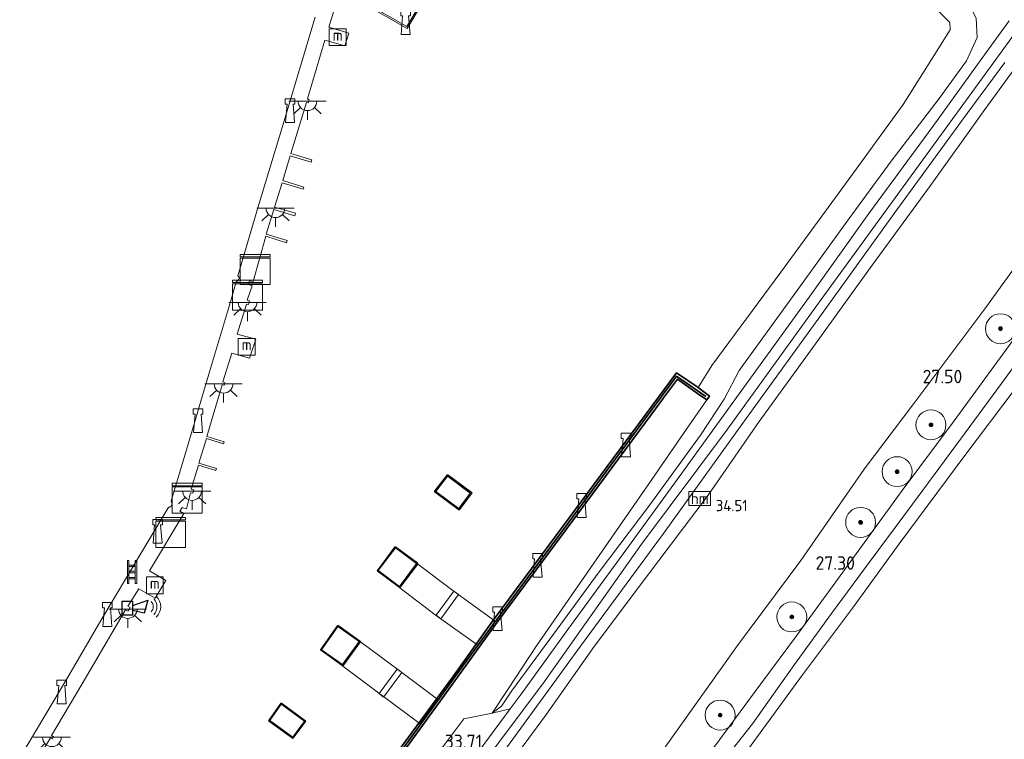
# Model space of a CAD drawing. Header units: metres. Extents: x 185049 to 189876, y 349292 to 352302.
# Tile 142 of 256: x 189224 to 189355, y 350046 to 350142. Entities that reach past the tile are written whole.
import ezdxf
from ezdxf.enums import TextEntityAlignment as Align

# ---------------------------------------------------------------- set-up
doc = ezdxf.new("R2010")
doc.units = ezdxf.units.M
for name, color, linetype, lineweight in [('B-WE-GK-KADEMUUR-G', 150, 'Continuous', 35), ('B-WE-GK-KADEMUUR-GV', 150, 'Continuous', 35), ('B-WE-GR-BOOM-S', 90, 'Continuous', 25), ('B-WE-GR-BOUWLAND_AKKERBOUW-GV', 80, 'Continuous', 13), ('B-WE-GR-GRAS-GV', 60, 'Continuous', 13), ('B-WE-GW-OPHOGING_KRUIN-G', 90, 'Continuous', 18), ('B-WE-GW-TALUD_KRUIN-G', 90, 'Continuous', 18), ('B-WE-GW-TALUD_TEEN-G', 90, 'Continuous', 18), ('B-WE-IE-MEUBILAIR_WATERWEGMEUBILAIR-S', 150, 'Continuous', 25), ('B-WE-IE-MEUBILAIR_WEGMEUBILAIR_PAAL-S', 7, 'Continuous', 25), ('B-WE-IE-SIRENE-S', 7, 'Continuous', 25), ('B-WE-KL-DATA-S', 90, 'Continuous', 25), ('B-WE-KL-ET_LS_OV_LICHTPUNT-S', 190, 'Continuous', 25), ('B-WE-KW-KUNSTWERK_BRUG-GV', 170, 'Continuous', 18), ('B-WE-KW-KUNSTWERK_PIJLER-GV', 170, 'Continuous', 18), ('B-WE-KW-KUNSTWERK_STEIGER-GV', 170, 'Continuous', 18), ('B-WE-OB-OEVERVOORZIENING-G', 7, 'Continuous', 18), ('B-WE-OG-WATER_GREPPEL-G', 160, 'Continuous', 18), ('B-WE-OG-WATER_KANAAL-GV', 120, 'Continuous', 18), ('B-WE-OG-WATER_SLOOT-G', 120, 'Continuous', 18), ('B-WE-OG-WEG_TRAP-S', 7, 'Continuous', 25), ('B-WE-VH-VERHARDING_ASFALT-GV', 252, 'Continuous', 18), ('B-WE-VH-VERHARDING_BETON-GV', 252, 'Continuous', 18), ('B-WE-VH-VERHARDING_HALFVERHARDING-GV', 252, 'Continuous', 18), ('X-XX-AL-HOOGTELABEL-S', 7, 'Continuous', 25)]:
    doc.layers.add(name, color=color, linetype=linetype, lineweight=lineweight)
doc.styles.add('NLCS-ISO', font='NLCS-ISO.ttf')
doc.styles.add('NLCS-ISO-ANNOTATIVE-T18', font='NLCS-ISO.ttf', dxfattribs={"height": 1.8})

# ---------------------------------------------------------------- blocks, each defined once
blk = doc.blocks.new('SIE-WATER_BOLDER-SO')
at = {"color": 0, "linetype": 'ByBlock', "lineweight": 18}
blk.add_lwpolyline([(0.4, 0.87), (0.6, -1.59), (-0.6, -1.59), (-0.4, 0.87), (-0.65, 0.87), (-0.65, 1.59), (0.65, 1.59), (0.65, 0.87)], close=True, dxfattribs=at)
blk = doc.blocks.new('SIE-WATER_MEERPAAL-SO')
at = {"color": 0, "linetype": 'ByBlock', "lineweight": 18}
blk.add_lwpolyline([(-1.12, -1.12), (1.12, -1.12), (1.12, 1.12), (-1.12, 1.12)], close=True, dxfattribs=at)
at = {"color": 0, "linetype": 'ByBlock', "lineweight": 18, "style": 'NLCS-ISO'}
blk.add_text('m', height=1.5, dxfattribs=at).set_placement((0, 0.28), align=Align.MIDDLE_CENTER)
blk = doc.blocks.new('SAL-HOOGTELABEL-SO')
at = {"color": 0, "linetype": 'ByBlock', "lineweight": -2, "style": 'NLCS-ISO-ANNOTATIVE-T18'}
blk.add_attdef('HOOGTE', text='', height=1.8, dxfattribs=at).set_placement((2.79, 0), align=Align.RIGHT)
blk = doc.blocks.new('SGR-BOOM_01-SO')
at = {"linetype": 'ByBlock', "lineweight": 18}
h = blk.add_hatch(color=0, dxfattribs=at)
h.dxf.hatch_style = 1
edge = h.paths.add_edge_path()
edge.add_arc((0, 0), 0.25, 0, 360)
at = {"color": 0, "linetype": 'ByBlock', "lineweight": 18}
for radius in [2, 0.25]:
    blk.add_circle((0, 0), radius, dxfattribs=at)
blk = doc.blocks.new('SIE-WEG_PAAL_HECTOMETERPAAL-SO')
at = {"color": 0, "linetype": 'ByBlock', "lineweight": 18}
blk.add_lwpolyline([(-1.44375, -0.94375), (1.44375, -0.94375), (1.44375, 0.94375), (-1.44375, 0.94375)], close=True, dxfattribs=at)
at = {"color": 0, "linetype": 'ByBlock', "lineweight": 18, "style": 'NLCS-ISO'}
blk.add_text('hm', height=1.5, dxfattribs=at).set_placement((0, 0), align=Align.MIDDLE_CENTER)
at = {"style": 'NLCS-ISO'}
blk.add_attdef('WAARDE', (2.13125, -1.69375), '', height=1.5, dxfattribs=at)
blk = doc.blocks.new('SIE-SIRENE-SO')
for points in [[(-0.76, -0.74), (0.69, -0.74), (0.69, 1.06), (-0.76, 1.06)], [(0.69, 0.51), (2.69, 1.25), (2.2, -0.5), (0.69, -0.17)]]:
    blk.add_lwpolyline(points, close=True)
at = {"color": 0, "linetype": 'ByBlock', "lineweight": 18}
for radius in [1.5, 2, 1]:
    blk.add_arc((2.42, 0.36), radius, 315, 45, dxfattribs=at)
blk = doc.blocks.new('SKL-DATA_KAST-SO')
at = {"color": 0, "linetype": 'ByBlock', "lineweight": 18}
for points in [[(-2, 2), (2, 2), (2, 1.68), (-2, 1.68)], [(-2, 1.52), (2, 1.52), (2, -2), (-2, -2)]]:
    blk.add_lwpolyline(points, close=True, dxfattribs=at)
blk = doc.blocks.new('SOG-WEG_TRAP-SO')
at = {"color": 0, "linetype": 'ByBlock', "lineweight": 18}
for points in [[(-0.42, -1.55), (-0.42, 1.55), (-0.62, 1.55), (-0.62, -1.55)], [(0.42, 1.55), (0.62, 1.55), (0.62, -1.55), (0.42, -1.55)]]:
    blk.add_lwpolyline(points, close=True, dxfattribs=at)
for points in [[(0.42, 0.93), (-0.42, 0.93)], [(0.42, 0.73), (-0.42, 0.73)], [(0.42, 0.1), (-0.42, 0.1)], [(0.42, -0.1), (-0.42, -0.1)], [(0.42, -0.72), (-0.42, -0.72)], [(0.42, -0.92), (-0.42, -0.92)]]:
    blk.add_lwpolyline(points, dxfattribs=at)
blk = doc.blocks.new('SKL-ET_OV_LICHTPUNT-SO')
at = {"color": 0, "linetype": 'ByBlock', "lineweight": 18}
for points in [[(-1.25, 0), (-2.5, 0)], [(1.25, 0), (2.5, 0)], [(-0.92, -0.85), (-1.83, -1.7)], [(0, -1.25), (0, -2.5)], [(0.92, -0.85), (1.83, -1.7)]]:
    blk.add_lwpolyline(points, dxfattribs=at)
blk.add_lwpolyline([(0, 0), (1.25, 0, -1), (-1.25, 0)], format="xyb", close=True, dxfattribs=at)

msp = doc.modelspace()

# ---------------------------------------------------------------- linework, layer by layer
at = {"layer": 'B-WE-GK-KADEMUUR-G'}
msp.add_polyline3d([(189255.4035, 350009.7428, 33.3653), (189246.071, 350016.307, 33.2507), (189255.1241, 350028.9131, 33.2428), (189266.4634, 350044.3407, 33.2507), (189271.8771, 350040.4851, 33.31), (189276.4021, 350046.669, 33.2631), (189283.3977, 350056.3211, 33.3179), (189289.5286, 350064.676, 33.3139), (189296.4288, 350073.9875, 33.31), (189303.2818, 350083.3187, 33.2784), (189309.451, 350091.6394, 33.2665), (189311.4587, 350094.3372, 33.2586), (189315.3591, 350091.6319, 33.306)], dxfattribs=at)
at = {"layer": 'B-WE-GK-KADEMUUR-GV'}
msp.add_polyline3d([(189271.8104, 350040.8969, 32.4), (189281.5451, 350054.1681, 32.4), (189286.984, 350061.793, 32.4), (189296.232, 350074.198, 32.4), (189311.424, 350094.77, 32.4), (189314.346, 350092.841, 32.396), (189315.853, 350091.661, 33.383), (189315.485, 350091.181, 33.375), (189314.267, 350092.04, 33.291), (189311.562, 350093.947, 33.35), (189311.175, 350093.423, 33.402), (189309.724, 350091.456, 33.402), (189309.612, 350091.309, 33.404), (189308.14, 350089.313, 33.404), (189296.714, 350073.841, 33.396), (189287.262, 350061.17, 33.1994), (189279.858, 350050.9321, 33.2972), (189271.9525, 350040.0135, 33.3149)], dxfattribs=at)
for points in [[(189280.848, 350081.16, 32.4), (189284.08, 350078.742, 32.4), (189282.391, 350076.49, 32.4), (189279.119, 350078.928, 32.4)], [(189279.261, 350078.947, 33.307), (189282.371, 350076.63, 33.322), (189283.94, 350078.722, 33.354), (189280.867, 350081.021, 33.359)], [(189273.8751, 350071.5314, 32.4), (189276.8275, 350069.3453, 32.4), (189274.4381, 350066.1469, 32.4), (189271.487, 350068.3613, 32.4)], [(189271.5571, 350068.3712, 33.2606), (189274.428, 350066.217, 33.2784), (189276.7574, 350069.335, 33.2606), (189273.8852, 350071.4617, 33.2665)], [(189266.2008, 350061.0349, 32.4), (189269.1601, 350058.911, 32.4), (189266.8182, 350055.6943, 32.4), (189263.9192, 350057.7894, 32.4)], [(189263.9885, 350057.801, 33.2793), (189266.8071, 350055.764, 33.2793), (189269.09, 350058.8997, 33.2912), (189266.2127, 350060.9648, 33.2714)], [(189258.6197, 350050.6524, 32.4), (189261.8584, 350048.261, 32.4), (189260.1959, 350045.9925, 32.4), (189256.9852, 350048.3263, 32.4)], [(189257.0544, 350048.3378, 33.2843), (189260.185, 350046.0622, 33.2725), (189261.7886, 350048.2504, 33.2725), (189258.6312, 350050.5818, 33.2251)]]:
    msp.add_polyline3d(points, close=True, dxfattribs=at)
at = {"layer": 'B-WE-GR-BOUWLAND_AKKERBOUW-GV'}
msp.add_polyline3d([(189320.588, 350043.913, 27.052), (189328.282, 350054.455, 27.052), (189334.957, 350063.336, 27.069), (189341.199, 350071.946, 27.082), (189349.971, 350083.736, 27.116), (189356.705, 350092.658, 27.111)], dxfattribs=at)
at = {"layer": 'B-WE-GR-GRAS-GV'}
for points in [[(189285.1855, 350157.083, 32.44), (189275.4691, 350140.7645, 32.44), (189264.439, 350147.0966, 32.44)], [(189264.678, 350147.19, 34.174), (189275.398, 350141.036, 34.154), (189285.014, 350157.186, 34.153)], [(189351.484, 350142.181, 34.025), (189351.62, 350139.587, 34.058), (189350.173, 350136.481, 34.122), (189346.519, 350131.433, 34.109), (189340.104, 350123.069, 34.054), (189334.391, 350115.215, 34.075), (189327.079, 350105.136, 34.029), (189319.8, 350095.113, 34.071), (189317.796, 350091.26, 34.126), (189314.632, 350086.449, 34.075), (189307.893, 350077.155, 34.109), (189301.13, 350068.199, 34.13), (189294.534, 350059.197, 34.084), (189289.416, 350052.247, 34.14), (189288.054, 350050.275, 34.062), (189286.809, 350049.335, 33.755), (189288.898, 350052.508, 33.683), (189292.724, 350058.32, 33.573), (189307.643, 350079.829, 33.447), (189311.981, 350086.109, 33.407), (189315.485, 350091.181, 33.375), (189315.853, 350091.661, 33.383), (189314.346, 350092.841, 32.396), (189316.167, 350095.765, 32.401), (189325.4, 350108.248, 32.401), (189334.026, 350120.019, 32.401), (189341.738, 350130.648, 32.401), (189348.015, 350140.618, 32.401), (189347.977, 350141.595, 32.401), (189342.333, 350147.19, 32.401)], [(189286.383, 350038.712, 33.999), (189294.072, 350049.216, 33.953), (189300.444, 350058.218, 34.008), (189307.413, 350067.541, 33.995), (189315.66, 350078.453, 33.953), (189322.51, 350088.294, 34.016), (189330, 350098.652, 34.029), (189337.566, 350109.183, 33.974), (189345.391, 350119.822, 34.079), (189352.654, 350129.941, 34.02), (189361.218, 350141.77, 34.05)], [(189361.218, 350141.77, 34.05), (189352.654, 350129.941, 34.02), (189345.391, 350119.822, 34.079), (189337.566, 350109.183, 33.974), (189330, 350098.652, 34.029), (189322.51, 350088.294, 34.016), (189315.66, 350078.453, 33.953), (189307.413, 350067.541, 33.995), (189300.444, 350058.218, 34.008), (189294.072, 350049.216, 33.953), (189286.383, 350038.712, 33.999)], [(189355.874, 350141.8173, 34.06), (189352.8216, 350137.5864, 34.0956), (189345.678, 350127.6869, 34.0956), (189337.1404, 350116.0569, 34.1044), (189329.172, 350104.9024, 34.0956), (189319.8183, 350091.9988, 34.0956), (189311.7987, 350080.8869, 33.9978), (189304.3272, 350070.6003, 33.9444), (189296.9073, 350060.4837, 33.9178), (189290.6699, 350051.8877, 33.8822), (189289.202, 350049.8976, 34.027), (189286.809, 350049.335, 33.755), (189288.054, 350050.275, 34.062), (189289.416, 350052.247, 34.14), (189294.534, 350059.197, 34.084), (189301.13, 350068.199, 34.13), (189307.893, 350077.155, 34.109), (189314.632, 350086.449, 34.075), (189317.796, 350091.26, 34.126), (189319.8, 350095.113, 34.071), (189327.079, 350105.136, 34.029), (189334.391, 350115.215, 34.075), (189340.104, 350123.069, 34.054), (189346.519, 350131.433, 34.109), (189350.173, 350136.481, 34.122), (189351.62, 350139.587, 34.058), (189351.484, 350142.181, 34.025)], [(189287.4246, 350042.9384, 33.923), (189298.599, 350058.2806, 33.9674), (189309.6895, 350073.3415, 33.9941), (189319.5727, 350087.0888, 34.0119), (189330.9208, 350102.7111, 34.0119), (189340.5291, 350116.0844, 34.0207), (189350.3545, 350129.5476, 34.0207), (189355.291, 350136.2576, 34.0207)], [(189316.441, 350044.723, 27.263), (189322.714, 350053.254, 27.289), (189327.497, 350059.665, 27.297), (189335.427, 350070.621, 27.259), (189341.613, 350079.074, 27.331), (189348.523, 350088.374, 27.343), (189355.897, 350098.429, 27.343), (189362.24, 350106.983, 27.268), (189369.446, 350116.842, 27.31), (189377.144, 350127.148, 27.407), (189378.485, 350127.526, 27.356), (189379.928, 350126.835, 27.234), (189379.116, 350125.968, 26.715), (189375.081, 350120.703, 26.454), (189370.318, 350114.408, 26.424), (189363.768, 350105.557, 26.335), (189354.871, 350093.365, 26.386), (189349.382, 350085.948, 26.411), (189342.962, 350077.265, 26.394), (189337.198, 350069.455, 26.382), (189332.17, 350062.649, 26.373), (189327.211, 350055.837, 26.407), (189321.607, 350047.927, 26.441), (189316.927, 350041.966, 26.454)], [(189316.927, 350041.966, 26.454), (189321.607, 350047.927, 26.441), (189327.211, 350055.837, 26.407), (189332.17, 350062.649, 26.373), (189337.198, 350069.455, 26.382), (189342.962, 350077.265, 26.394), (189349.382, 350085.948, 26.411), (189354.871, 350093.365, 26.386), (189363.768, 350105.557, 26.335), (189370.318, 350114.408, 26.424), (189375.081, 350120.703, 26.454), (189379.116, 350125.968, 26.715), (189379.928, 350126.835, 27.234), (189380.578, 350125.669, 27.192), (189378.457, 350122.202, 27.116), (189372.554, 350114.345, 27.082), (189363.798, 350102.295, 27.074), (189356.705, 350092.658, 27.111), (189349.971, 350083.736, 27.116), (189341.199, 350071.946, 27.082), (189334.957, 350063.336, 27.069), (189328.282, 350054.455, 27.052), (189320.588, 350043.913, 27.052)], [(189360.663, 350114.433, 27.516), (189352.642, 350103.353, 27.55), (189343.138, 350090.701, 27.58), (189336.535, 350081.931, 27.55), (189328.062, 350069.736, 27.559), (189319.593, 350058.381, 27.495), (189309.779, 350044.625, 27.39)], [(189309.779, 350044.625, 27.39), (189319.593, 350058.381, 27.495), (189328.062, 350069.736, 27.559), (189336.535, 350081.931, 27.55), (189343.138, 350090.701, 27.58), (189352.642, 350103.353, 27.55), (189360.663, 350114.433, 27.516)], [(189355.897, 350098.429, 27.343), (189348.523, 350088.374, 27.343), (189341.613, 350079.074, 27.331), (189335.427, 350070.621, 27.259), (189327.497, 350059.665, 27.297), (189322.714, 350053.254, 27.289), (189316.441, 350044.723, 27.263)], [(189271.9525, 350040.0135, 33.3149), (189279.858, 350050.9321, 33.2972), (189287.262, 350061.17, 33.1994), (189296.714, 350073.841, 33.396), (189308.14, 350089.313, 33.404), (189309.612, 350091.309, 33.404), (189309.724, 350091.456, 33.402), (189311.175, 350093.423, 33.402), (189311.562, 350093.947, 33.35), (189314.267, 350092.04, 33.291), (189315.485, 350091.181, 33.375), (189311.981, 350086.109, 33.407), (189307.643, 350079.829, 33.447), (189292.724, 350058.32, 33.573), (189288.898, 350052.508, 33.683), (189286.809, 350049.335, 33.755), (189283.0279, 350048.5513, 33.6448), (189279.1461, 350043.4119, 33.6181)]]:
    msp.add_polyline3d(points, dxfattribs=at)
at = {"layer": 'B-WE-GW-OPHOGING_KRUIN-G'}
msp.add_polyline3d([(189254.1522, 350000, 34.1485), (189256.424, 350003.076, 34.151), (189267.891, 350018.688, 34.168), (189280.854, 350036.307, 34.117), (189293.578, 350053.259, 34.151), (189306.788, 350071.883, 34.197), (189318.239, 350087.276, 34.24), (189330.414, 350104.108, 34.197), (189346.829, 350126.648, 34.202), (189359.6, 350144.167, 34.151), (189363.434, 350148.681, 33.793), (189372.2, 350155.24, 32.493), (189380.735, 350161.2, 31.363), (189388.974, 350166.323, 30.275), (189396.541, 350169.614, 29.461), (189404.226, 350169.895, 28.95), (189417.754, 350165.864, 28.195), (189438.894, 350158.361, 27.424)], dxfattribs=at)
at = {"layer": 'B-WE-GW-TALUD_KRUIN-G'}
for points in [[(189435.977, 350155.579, 27.208), (189428.117, 350158.891, 27.719), (189419.875, 350161.864, 28.044), (189412.689, 350164.307, 28.512), (189407.522, 350165.945, 28.659), (189403.809, 350166.614, 28.82), (189399.849, 350166.623, 29.022), (189393.831, 350165.285, 29.743), (189389.039, 350163.341, 30.414), (189383.678, 350159.796, 31.127), (189377.89, 350156.156, 31.987), (189370.571, 350150.523, 33.012), (189365.733, 350146.524, 33.725), (189361.218, 350141.77, 34.05), (189352.654, 350129.941, 34.02), (189345.391, 350119.822, 34.079), (189337.566, 350109.183, 33.974), (189330, 350098.652, 34.029), (189322.51, 350088.294, 34.016), (189315.66, 350078.453, 33.953), (189307.413, 350067.541, 33.995), (189300.444, 350058.218, 34.008), (189294.072, 350049.216, 33.953), (189286.383, 350038.712, 33.999)], [(189350.582, 350143.84, 34.064), (189351.484, 350142.181, 34.025), (189351.62, 350139.587, 34.058), (189350.173, 350136.481, 34.122), (189346.519, 350131.433, 34.109), (189340.104, 350123.069, 34.054), (189334.391, 350115.215, 34.075), (189327.079, 350105.136, 34.029), (189319.8, 350095.113, 34.071), (189317.796, 350091.26, 34.126), (189314.632, 350086.449, 34.075), (189307.893, 350077.155, 34.109), (189301.13, 350068.199, 34.13), (189294.534, 350059.197, 34.084), (189289.416, 350052.247, 34.14), (189288.054, 350050.275, 34.062), (189286.809, 350049.335, 33.755)]]:
    msp.add_polyline3d(points, dxfattribs=at)
at = {"layer": 'B-WE-GW-TALUD_TEEN-G'}
for points in [[(189276.844, 350000, 27.513), (189282.839, 350007.828, 27.483), (189292.003, 350020.442, 27.453), (189301.659, 350033.297, 27.432), (189309.779, 350044.625, 27.39), (189319.593, 350058.381, 27.495), (189328.062, 350069.736, 27.559), (189336.535, 350081.931, 27.55), (189343.138, 350090.701, 27.58), (189352.642, 350103.353, 27.55), (189360.663, 350114.433, 27.516), (189369.411, 350126.357, 27.55), (189379.002, 350138.227, 27.525), (189387.486, 350149.022, 27.554), (189395.137, 350158.051, 27.626), (189400.274, 350161.694, 27.588), (189404.356, 350162.422, 27.487), (189407.321, 350162.511, 27.327), (189414.701, 350161.372, 27.246), (189427.08, 350157.837, 27.183), (189435.977, 350155.579, 27.208)], [(189315.485, 350091.181, 33.375), (189311.981, 350086.109, 33.407), (189307.643, 350079.829, 33.447), (189292.724, 350058.32, 33.573), (189288.898, 350052.508, 33.683), (189286.809, 350049.335, 33.755)]]:
    msp.add_polyline3d(points, dxfattribs=at)
at = {"layer": 'B-WE-KW-KUNSTWERK_BRUG-GV'}
for points in [[(189287.2343, 350061.6168, 33.2236), (189284.9, 350058.4025, 33.2275), (189279.2223, 350062.4663, 33.2275), (189274.5014, 350066.081, 33.2236), (189276.8862, 350069.2463, 33.271), (189281.5748, 350065.7025, 33.2749)], [(189279.5516, 350051.1473, 33.2971), (189277.2103, 350047.9274, 33.2655), (189271.8026, 350051.8921, 33.2694), (189266.8436, 350055.6207, 33.2694), (189269.2025, 350058.8518, 33.3129), (189274.2023, 350055.161, 33.2378)]]:
    msp.add_polyline3d(points, close=True, dxfattribs=at)
at = {"layer": 'B-WE-KW-KUNSTWERK_PIJLER-GV'}
for points in [[(189282.3322, 350065.1722, 32.4), (189279.9456, 350061.9391, 32.4), (189279.3356, 350062.4105, 32.4), (189281.6979, 350065.6192, 32.4)], [(189274.7272, 350054.7701, 32.4), (189272.3026, 350051.4687, 32.4), (189271.7065, 350051.9519, 32.4), (189274.1285, 350055.2114, 32.4)]]:
    msp.add_polyline3d(points, close=True, dxfattribs=at)
at = {"layer": 'B-WE-KW-KUNSTWERK_STEIGER-GV'}
for points in [[(189266.1209, 350144.6035, 35.5543), (189264.9717, 350140.9365, 35.3646), (189267.6512, 350140.1409, 36.459), (189267.1185, 350138.4724, 36.4056), (189264.4729, 350139.2331, 35.1434), (189262.1222, 350131.366, 34.5745), (189262.3724, 350131.253, 34.5686), (189262.2412, 350130.8314, 34.5627), (189262.0251, 350130.887, 34.5627), (189259.9009, 350124.0671, 33.3538), (189262.7109, 350123.248, 33.336), (189262.6303, 350122.9357, 33.3301), (189259.8432, 350123.7781, 33.3893), (189258.8272, 350120.4724, 33.3656), (189261.6434, 350119.5804, 33.3538), (189261.5624, 350119.3141, 33.3538), (189258.7442, 350120.1743, 33.336), (189257.7188, 350116.9168, 33.3715), (189260.5413, 350116.095, 33.3597), (189260.4296, 350115.7447, 33.3597), (189257.6277, 350116.6161, 33.3182), (189256.6129, 350113.318, 33.3123), (189259.4344, 350112.445, 33.3241), (189259.3488, 350112.1695, 33.3123), (189256.5812, 350113.054, 33.2175), (189254.8626, 350106.9718, 34.4382), (189254.4044, 350107.0787, 34.4856), (189254.2171, 350106.5868, 34.5093), (189254.75, 350106.4125, 34.4856), (189254.0929, 350104.4897, 34.4738), (189254.3962, 350104.393, 34.4678), (189254.2436, 350103.8973, 34.4678), (189253.9764, 350103.9747, 34.4678), (189252.7544, 350099.9725, 34.3434), (189255.2253, 350099.2671, 35.2619), (189254.4139, 350096.7294, 35.2382), (189252.0431, 350097.3971, 34.4086), (189250.8453, 350093.5666, 34.4027), (189251.1093, 350093.4729, 34.373), (189251.0054, 350093.1191, 34.373), (189250.7308, 350093.183, 34.373), (189248.7007, 350086.2673, 33.2767), (189251.0173, 350085.5759, 33.2767), (189250.9382, 350085.3124, 33.2767), (189248.6534, 350086.0311, 33.2708), (189247.6305, 350082.7012, 33.2649), (189249.9694, 350082.0002, 33.2649), (189249.8984, 350081.7247, 33.2827), (189247.5587, 350082.445, 33.2708), (189246.603, 350079.2564, 34.4738), (189246.9592, 350079.1394, 34.4691), (189246.8434, 350078.7084, 34.456), (189246.5015, 350078.7743, 34.4441), (189245.9666, 350076.6404, 34.4264), (189245.3915, 350076.8197, 34.4738), (189245.0915, 350076.2978, 34.4738), (189245.6332, 350076.0072, 34.4441), (189241.0227, 350068.3203, 34.4738), (189243.2022, 350067.0702, 35.173), (189241.7806, 350064.6829, 35.1375), (189239.6036, 350065.954, 34.3671), (189238.1601, 350063.6237, 34.3078), (189238.464, 350063.4311, 34.3138), (189238.1718, 350062.97, 34.3078), (189237.8347, 350063.1363, 34.3138), (189232.0416, 350053.2632, 34.4143), (189227.954, 350046.3432, 34.4064), (189228.2302, 350046.1728, 34.4143), (189228.058, 350045.8809, 34.4024), (189227.7852, 350046.0226, 34.4064), (189226.2525, 350043.4341, 34.4854)], [(189223.6914, 350043.3451, 34.5851), (189230.2469, 350054.3692, 34.594), (189234.5176, 350061.6899, 34.452), (189238.0908, 350067.6579, 34.4994), (189243.5368, 350076.7562, 34.5587), (189243.7036, 350076.8795, 34.5587), (189243.8732, 350076.8863, 34.5528), (189244.0688, 350077.2705, 34.5646), (189243.9633, 350077.4683, 34.5587), (189243.948, 350077.6875, 34.5409), (189245.9655, 350084.4884, 34.5291), (189248.906, 350094.4911, 34.5469), (189251.8339, 350104.2737, 34.5469), (189252.606, 350106.943, 34.5409), (189252.8492, 350107.0683, 34.5646), (189252.887, 350107.0686, 34.5646), (189253.0448, 350107.5609, 34.5587), (189252.9539, 350107.615, 34.5587), (189252.8343, 350107.7665, 34.5587), (189255.5226, 350116.8064, 34.5409), (189258.8773, 350127.9884, 34.5409), (189261.9751, 350138.3067, 34.618), (189262.2024, 350139.0435, 35.1098), (189263.1851, 350142.2738, 35.098)]]:
    msp.add_polyline3d(points, dxfattribs=at)
at = {"layer": 'B-WE-OB-OEVERVOORZIENING-G'}
for points in [[(189264.439, 350147.0966, 32.44), (189275.4691, 350140.7645, 32.44), (189285.1855, 350157.083, 32.44)], [(189342.333, 350147.19, 32.401), (189347.977, 350141.595, 32.401), (189348.015, 350140.618, 32.401), (189341.738, 350130.648, 32.401), (189334.026, 350120.019, 32.401), (189325.4, 350108.248, 32.401), (189316.167, 350095.765, 32.401), (189314.346, 350092.841, 32.396), (189311.424, 350094.77, 32.4), (189296.232, 350074.198, 32.4), (189286.984, 350061.793, 32.4), (189281.5451, 350054.1681, 32.4), (189271.8104, 350040.8969, 32.4)]]:
    msp.add_polyline3d(points, dxfattribs=at)
for points in [[(189280.848, 350081.16, 32.4), (189279.119, 350078.928, 32.4), (189282.391, 350076.49, 32.4), (189284.08, 350078.742, 32.4)], [(189273.8751, 350071.5314, 32.4), (189271.487, 350068.3613, 32.4), (189274.4381, 350066.1469, 32.4), (189276.8275, 350069.3453, 32.4)], [(189281.6979, 350065.6192, 32.4), (189279.3356, 350062.4105, 32.4), (189279.9456, 350061.9391, 32.4), (189282.3322, 350065.1722, 32.4)], [(189266.2008, 350061.0349, 32.4), (189263.9192, 350057.7894, 32.4), (189266.8182, 350055.6943, 32.4), (189269.1601, 350058.911, 32.4)], [(189274.1285, 350055.2114, 32.4), (189271.7065, 350051.9519, 32.4), (189272.3026, 350051.4687, 32.4), (189274.7272, 350054.7701, 32.4)], [(189258.6197, 350050.6524, 32.4), (189256.9852, 350048.3263, 32.4), (189260.1959, 350045.9925, 32.4), (189261.8584, 350048.261, 32.4)]]:
    msp.add_polyline3d(points, close=True, dxfattribs=at)
at = {"layer": 'B-WE-OG-WATER_GREPPEL-G'}
msp.add_polyline3d([(189301.199, 350020.178, 26.508), (189305.59, 350026.456, 26.454), (189311.326, 350034.253, 26.496), (189316.927, 350041.966, 26.454), (189321.607, 350047.927, 26.441), (189327.211, 350055.837, 26.407), (189332.17, 350062.649, 26.373), (189337.198, 350069.455, 26.382), (189342.962, 350077.265, 26.394), (189349.382, 350085.948, 26.411), (189354.871, 350093.365, 26.386), (189363.768, 350105.557, 26.335), (189370.318, 350114.408, 26.424), (189375.081, 350120.703, 26.454), (189379.116, 350125.968, 26.715)], dxfattribs=at)
at = {"layer": 'B-WE-OG-WATER_KANAAL-GV'}
for points in [[(189264.439, 350147.0966, 32.44), (189275.4691, 350140.7645, 32.44), (189285.1855, 350157.083, 32.44)], [(189342.333, 350147.19, 32.401), (189347.977, 350141.595, 32.401), (189348.015, 350140.618, 32.401), (189341.738, 350130.648, 32.401), (189334.026, 350120.019, 32.401), (189325.4, 350108.248, 32.401), (189316.167, 350095.765, 32.401), (189314.346, 350092.841, 32.396), (189311.424, 350094.77, 32.4), (189296.232, 350074.198, 32.4), (189286.984, 350061.793, 32.4), (189281.5451, 350054.1681, 32.4), (189271.8104, 350040.8969, 32.4)]]:
    msp.add_polyline3d(points, dxfattribs=at)
for points in [[(189279.119, 350078.928, 32.4), (189282.391, 350076.49, 32.4), (189284.08, 350078.742, 32.4), (189280.848, 350081.16, 32.4)], [(189271.487, 350068.3613, 32.4), (189274.4381, 350066.1469, 32.4), (189276.8275, 350069.3453, 32.4), (189273.8751, 350071.5314, 32.4)], [(189279.3356, 350062.4105, 32.4), (189279.9456, 350061.9391, 32.4), (189282.3322, 350065.1722, 32.4), (189281.6979, 350065.6192, 32.4)], [(189263.9192, 350057.7894, 32.4), (189266.8182, 350055.6943, 32.4), (189269.1601, 350058.911, 32.4), (189266.2008, 350061.0349, 32.4)], [(189271.7065, 350051.9519, 32.4), (189272.3026, 350051.4687, 32.4), (189274.7272, 350054.7701, 32.4), (189274.1285, 350055.2114, 32.4)], [(189256.9852, 350048.3263, 32.4), (189260.1959, 350045.9925, 32.4), (189261.8584, 350048.261, 32.4), (189258.6197, 350050.6524, 32.4)]]:
    msp.add_polyline3d(points, close=True, dxfattribs=at)
at = {"layer": 'B-WE-OG-WATER_SLOOT-G'}
for points in [[(189299.408, 350021.477, 27.272), (189304.083, 350027.805, 27.31), (189309.59, 350035.299, 27.301), (189316.441, 350044.723, 27.263), (189322.714, 350053.254, 27.289), (189327.497, 350059.665, 27.297), (189335.427, 350070.621, 27.259), (189341.613, 350079.074, 27.331), (189348.523, 350088.374, 27.343), (189355.897, 350098.429, 27.343), (189362.24, 350106.983, 27.268), (189369.446, 350116.842, 27.31), (189377.144, 350127.148, 27.407), (189378.485, 350127.526, 27.356), (189379.928, 350126.835, 27.234)], [(189379.928, 350126.835, 27.234), (189380.578, 350125.669, 27.192), (189378.457, 350122.202, 27.116), (189372.554, 350114.345, 27.082), (189363.798, 350102.295, 27.074), (189356.705, 350092.658, 27.111), (189349.971, 350083.736, 27.116), (189341.199, 350071.946, 27.082), (189334.957, 350063.336, 27.069), (189328.282, 350054.455, 27.052), (189320.588, 350043.913, 27.052), (189312.686, 350033.294, 27.069), (189305.521, 350024.051, 26.947), (189302.328, 350019.355, 26.934)]]:
    msp.add_polyline3d(points, dxfattribs=at)
at = {"layer": 'B-WE-VH-VERHARDING_ASFALT-GV'}
for points in [[(189285.0767, 350044.2835, 33.9622), (189289.202, 350049.8976, 34.027), (189290.6699, 350051.8877, 33.8822), (189296.9073, 350060.4837, 33.9178), (189304.3272, 350070.6003, 33.9444), (189311.7987, 350080.8869, 33.9978), (189319.8183, 350091.9988, 34.0956), (189329.172, 350104.9024, 34.0956), (189337.1404, 350116.0569, 34.1044), (189345.678, 350127.6869, 34.0956), (189352.8216, 350137.5864, 34.0956), (189355.874, 350141.8173, 34.06)], [(189355.291, 350136.2576, 34.0207), (189350.3545, 350129.5476, 34.0207), (189340.5291, 350116.0844, 34.0207), (189330.9208, 350102.7111, 34.0119), (189319.5727, 350087.0888, 34.0119), (189309.6895, 350073.3415, 33.9941), (189298.599, 350058.2806, 33.9674), (189287.4246, 350042.9384, 33.923)]]:
    msp.add_polyline3d(points, dxfattribs=at)
at = {"layer": 'B-WE-VH-VERHARDING_BETON-GV'}
msp.add_polyline3d([(189285.014, 350157.186, 34.153), (189275.398, 350141.036, 34.154), (189264.678, 350147.19, 34.174)], dxfattribs=at)
for points in [[(189283.94, 350078.722, 33.354), (189282.371, 350076.63, 33.322), (189279.261, 350078.947, 33.307), (189280.867, 350081.021, 33.359)], [(189276.7574, 350069.335, 33.2606), (189274.428, 350066.217, 33.2784), (189271.5571, 350068.3712, 33.2606), (189273.8852, 350071.4617, 33.2665)], [(189269.09, 350058.8997, 33.2912), (189266.8071, 350055.764, 33.2793), (189263.9885, 350057.801, 33.2793), (189266.2127, 350060.9648, 33.2714)], [(189261.7886, 350048.2504, 33.2725), (189260.185, 350046.0622, 33.2725), (189257.0544, 350048.3378, 33.2843), (189258.6312, 350050.5818, 33.2251)]]:
    msp.add_polyline3d(points, close=True, dxfattribs=at)
at = {"layer": 'B-WE-VH-VERHARDING_HALFVERHARDING-GV'}
msp.add_polyline3d([(189285.0767, 350044.2835, 33.9622), (189280.136, 350037.654, 34.016), (189280.246, 350039.634, 33.957), (189279.358, 350039.224, 33.898), (189278.2092, 350038.613, 33.6714), (189277.0256, 350037.2625, 33.6714), (189273.8436, 350032.8977, 33.5114), (189272.5971, 350033.7536, 33.4981), (189275.0517, 350037.6027, 33.6314), (189279.1461, 350043.4119, 33.6181), (189283.0279, 350048.5513, 33.6448), (189286.809, 350049.335, 33.755), (189289.202, 350049.8976, 34.027)], close=True, dxfattribs=at)

# ---------------------------------------------------------------- block references
at = {"layer": 'B-WE-GR-BOOM-S'}
for p in [(189354.7206, 350100.6816, 27.3696), (189345.441, 350087.8397, 27.343), (189340.915, 350081.59, 27.391), (189336.0451, 350074.8159, 27.3607), (189326.848, 350062.183, 27.284), (189317.2718, 350049.0705, 27.3474)]:
    msp.add_blockref('SGR-BOOM_01-SO', p, dxfattribs=at)
at = {"layer": 'B-WE-IE-MEUBILAIR_WATERWEGMEUBILAIR-S'}
for name, p in [('SIE-WATER_BOLDER-SO', (189275.253, 350141.585, 34.149)), ('SIE-WATER_MEERPAAL-SO', (189266.1791, 350139.6171, 35.6561)), ('SIE-WATER_BOLDER-SO', (189259.809, 350129.804, 34.973)), ('SIE-WATER_MEERPAAL-SO', (189254.014, 350098.272, 36.671)), ('SIE-WATER_BOLDER-SO', (189247.531, 350088.401, 34.997)), ('SIE-WATER_BOLDER-SO', (189304.716, 350085.15, 33.497)), ('SIE-WATER_BOLDER-SO', (189298.779, 350077.074, 33.468)), ('SIE-WATER_BOLDER-SO', (189242.12, 350073.611, 35.007)), ('SIE-WATER_BOLDER-SO', (189292.877, 350069.067, 33.464)), ('SIE-WATER_MEERPAAL-SO', (189241.74, 350066.398, 36.619)), ('SIE-WATER_BOLDER-SO', (189235.415, 350062.514, 34.993)), ('SIE-WATER_BOLDER-SO', (189287.546, 350061.952, 33.493)), ('SIE-WATER_BOLDER-SO', (189229.314, 350052.154, 35.001))]:
    msp.add_blockref(name, p, dxfattribs=at)
at = {"layer": 'B-WE-IE-MEUBILAIR_WEGMEUBILAIR_PAAL-S'}
msp.add_blockref('SIE-WEG_PAAL_HECTOMETERPAAL-SO', (189314.555, 350077.999, 34.505), dxfattribs=at).add_auto_attribs({'WAARDE': '34.51'})
at = {"layer": 'B-WE-IE-SIRENE-S'}
msp.add_blockref('SIE-SIRENE-SO', (189238.1116, 350063.1933, 34.5735), dxfattribs=at)
at = {"layer": 'B-WE-KL-DATA-S'}
for p in [(189255.1514, 350108.6049, 35.0642), (189254.1174, 350105.1588, 35.0523), (189246.0847, 350078.0352, 35.0168), (189243.8649, 350073.4593, 35.0049)]:
    msp.add_blockref('SKL-DATA_KAST-SO', p, dxfattribs=at)
at = {"layer": 'B-WE-KL-ET_LS_OV_LICHTPUNT-S'}
for p in [(189262.1406, 350131.0611, 34.5264), (189257.8675, 350116.7757, 34.4138), (189254.13, 350104.2009, 34.4257), (189250.9285, 350093.3257, 34.3664), (189246.7222, 350078.9993, 34.4731), (189238.1405, 350063.2405, 34.5735), (189227.9898, 350046.1086, 34.4419)]:
    msp.add_blockref('SKL-ET_OV_LICHTPUNT-SO', p, dxfattribs=at)
at = {"layer": 'B-WE-OG-WEG_TRAP-S'}
msp.add_blockref('SOG-WEG_TRAP-SO', (189238.6996, 350068.1821, 34.5116), dxfattribs=at)
at = {"layer": 'X-XX-AL-HOOGTELABEL-S'}
for p, values in [((189346.839, 350093.395, 27.504), {'HOOGTE': '27.50'}), ((189332.491, 350068.483, 27.297), {'HOOGTE': '27.30'}), ((189282.6745, 350044.6662, 33.707), {'HOOGTE': '33.71'})]:
    msp.add_blockref('SAL-HOOGTELABEL-SO', p, dxfattribs=at).add_auto_attribs(values)

doc.saveas('drawing.dxf')
